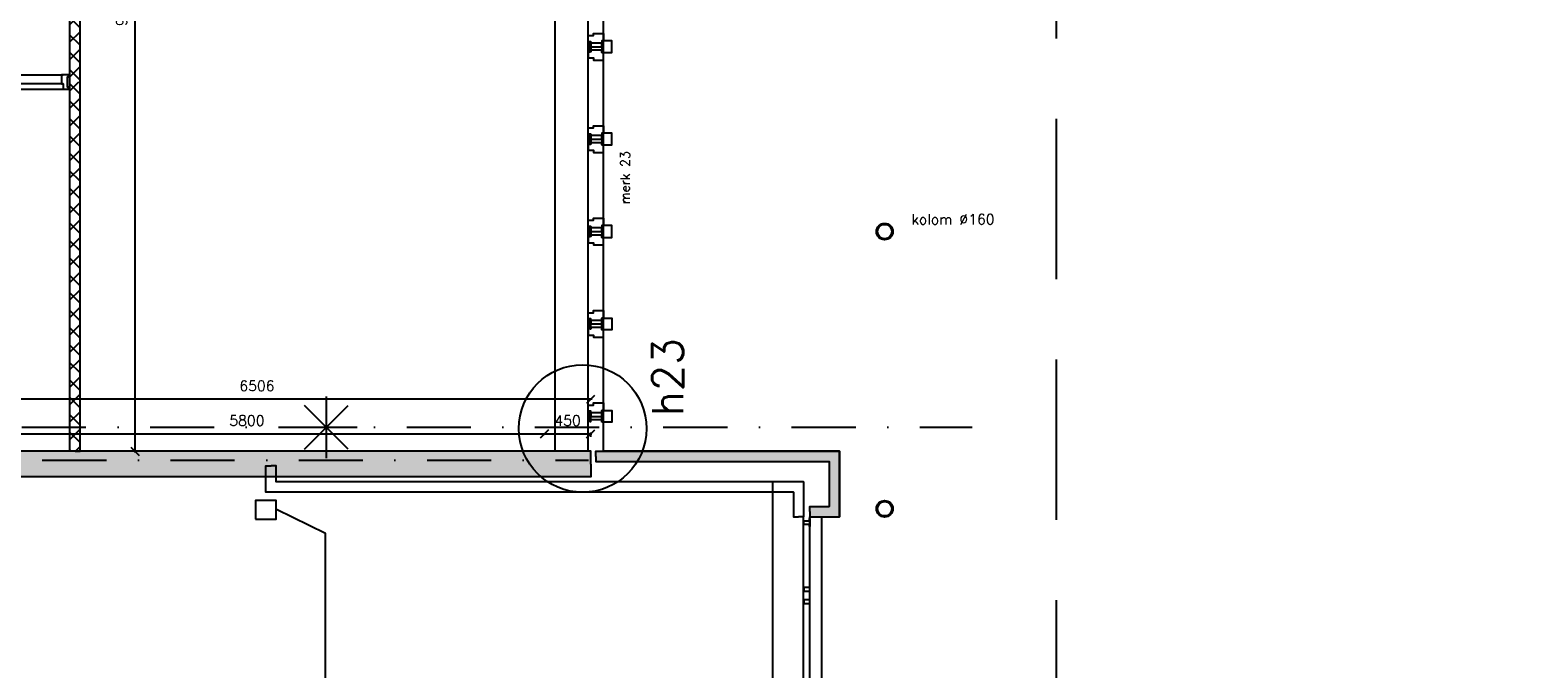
# Model space of a CAD drawing. Extents: x -84256 to 172857, y -58817 to 112048.
# Tile 54 of 90: x 40470 to 55162, y 54488 to 60708. Entities that reach past the tile are written whole.
import ezdxf

# ---------------------------------------------------------------- set-up
doc = ezdxf.new("R2010")
doc.units = 0
doc.header["$LTSCALE"] = 50
doc.header["$MEASUREMENT"] = 0
doc.header["$PDMODE"] = 3
doc.header["$PDSIZE"] = 0.001
for name, pattern in [('DASHDOT', [25, 12.5, -6.25, 0, -6.25]), ('DD1', [2.66667, 1.66667, -0.5, 0, -0.5]), ('HIDDEN', [9.375, 6.25, -3.125])]:
    doc.linetypes.add(name, pattern=pattern)
doc.layers.get('0').update_dxf_attribs({"linetype": 'CONTINUOUS'})
doc.layers.get('DEFPOINTS').update_dxf_attribs({"linetype": 'CONTINUOUS'})
for name, color, linetype in [('00', 7, 'CONTINUOUS'), ('1', 7, 'CONTINUOUS'), ('_BESTAAND_ONGEWIJZIGD', 8, 'CONTINUOUS'), ('_BRANDCOMPART', 6, 'DASHDOT'), ('_DETAILNUMMERS', 4, 'CONTINUOUS'), ('_DETAILNUMMERSTEKST', 4, 'CONTINUOUS'), ('A--01A1_ACEER', 1, 'CONTINUOUS'), ('A--A21--_F12--', 7, 'CONTINUOUS'), ('A--A21--_F123-', 9, 'CONTINUOUS'), ('A--A22--_F123-', 9, 'CONTINUOUS'), ('A--A42--_F-23-', 9, 'CONTINUOUS'), ('A--L21--', 3, 'CONTINUOUS'), ('A--L21--_F-2--', 7, 'CONTINUOUS'), ('A--L21--_F12--', 7, 'CONTINUOUS'), ('A--L21D2_BUITENWAND', 2, 'CONTINUOUS'), ('A--L22--_F-2--', 7, 'CONTINUOUS'), ('A--L22A2_BINNENWAND', 2, 'CONTINUOUS'), ('A--L28--', 7, 'CONTINUOUS'), ('A--L32--_F-23-', 2, 'CONTINUOUS'), ('A--L32--_F123-', 1, 'CONTINUOUS'), ('A--L42--', 7, 'CONTINUOUS'), ('A--L42--_F-23-', 7, 'CONTINUOUS'), ('A--L90--', 7, 'CONTINUOUS'), ('A--M$1A-_F123-', 1, 'CONTINUOUS'), ('A--T$1A-25_TEKST', 2, 'CONTINUOUS'), ('STRAMIEN', 1, 'DD1'), ('TEKST_KOZIJNMERK', 10, 'CONTINUOUS'), ('TEKSTKOZIJNMERK', 2, 'CONTINUOUS')]:
    doc.layers.add(name, color=color, linetype=linetype)
doc.layers.add('bruto vloeroppervlak', color=3, linetype='CONTINUOUS', plot=False)
doc.styles.add('ALFA-0_25', font='ROMANS')
doc.styles.add('B-01', font='SIMPLEX.SHX', dxfattribs={"width": 0.8, "height": 4.5})
doc.styles.add('HIEMSTRA', font='romans.shx')
doc.dimstyles.new('BEILEN', dxfattribs={"dimscale": 40, "dimtxt": 2.5, "dimasz": 2, "dimexe": 0.3, "dimexo": 0.3, "dimgap": 2, "dimtad": 1, "dimdec": 0, "dimzin": 0, "dimdsep": 46, "dimtxsty": 'HIEMSTRA', "dimblk1": 'OBLIQUE', "dimblk2": 'OBLIQUE', "dimsah": 1, "dimcen": -0.09, "dimdle": 0.3, "dimse1": 1, "dimclrd": 2, "dimclre": 2, "dimclrt": 3, "dimadec": 0, "dimazin": 0, "dimtfac": 1, "dimtdec": 4, "dimtofl": 0, "dimtmove": 2, "dimatfit": 3, "dimldrblk": 'OBLIQUE', "dimfxl": 1, "dimtvp": 625, "dimtolj": 1, "dimtzin": 0, "dimarcsym": 0})

# ---------------------------------------------------------------- blocks, each defined once
blk = doc.blocks.new('*U1213')
at = {"layer": 'A--L21--', "color": 8, "linetype": 'Continuous'}
for points in [[(50, 50), (50, 50), (50, -290), (0, -290)], [(-50, -50), (-50, -50), (-50, -290), (0, -290)]]:
    blk.add_lwpolyline(points, dxfattribs=at)
blk = doc.blocks.new('*U1212')
at = {"layer": 'A--L21--', "color": 8, "linetype": 'Continuous'}
for points in [[(50, 50), (50, 50), (-5090, 50), (-5090, 50)], [(-50, -50), (-50, -50), (-5190, -50), (-5190, -50)]]:
    blk.add_lwpolyline(points, dxfattribs=at)
blk = doc.blocks.new('6432')
at = {"layer": '1', "color": 1, "linetype": 'Continuous'}
blk.add_line((0, 0), (0, 80), dxfattribs=at)
at = {"layer": '_BESTAAND_ONGEWIJZIGD', "linetype": 'Continuous'}
blk.add_lwpolyline([(0, 80), (-4, 80), (-4, 58), (-57, 58), (-57, 22), (-4, 22), (-4, 0), (0, 0)], close=True, dxfattribs=at)
blk = doc.blocks.new('*U1210')
at = {"layer": 'A--L21--', "color": 8, "linetype": 'Continuous'}
for points in [[(-50, -50), (-50, -50), (-50, 206), (0, 206)], [(50, 50), (50, 50), (50, 206), (0, 206)]]:
    blk.add_lwpolyline(points, dxfattribs=at)
blk = doc.blocks.new('*U1140')
at = {"layer": 'A--A22--_F123-', "linetype": 'Continuous'}
h = blk.add_hatch(dxfattribs=at)
h.set_pattern_fill('ALFAKRS', color=256, scale=120, style=0)
h.set_pattern_definition([(45, (-40907.13, -60203.86), (-84.85281, 84.85281), []), (135, (-40907.13, -60203.86), (-84.85281, -84.85281), [])])
h.paths.add_polyline_path([(0, 0), (-50, 0), (-50, 1068), (0, 1068), (50, 1068), (50, 0)])
at = {"layer": 'A--L22--_F-2--', "color": 2, "linetype": 'Continuous'}
for points in [[(-50, 0), (-50, 0), (-50, 1068), (0, 1068)], [(50, 0), (50, 0), (50, 1068), (0, 1068)]]:
    blk.add_lwpolyline(points, dxfattribs=at)
blk = doc.blocks.new('*U1118')
at = {"layer": 'A--A21--_F123-', "color": 2}
for points in [[(0, 0), (0, 50), (2325, 0), (2375, 50)], [(2325, 0), (2275, -50), (0, 0), (0, -50)]]:
    blk.add_solid(points, dxfattribs=at)
at = {"layer": 'A--L21--_F-2--', "color": 3, "linetype": 'Continuous'}
for points in [[(0, 0), (0, 50), (2375, 50), (2375, 50)], [(0, 0), (0, -50), (2275, -50), (2275, -50)]]:
    blk.add_lwpolyline(points, dxfattribs=at)
blk = doc.blocks.new('*U1117')
at = {"layer": 'A--A21--_F123-', "color": 2}
for points in [[(0, 0), (0, 50), (240, 0), (190, 50)], [(240, 0), (290, -50), (0, 0), (0, -50)]]:
    blk.add_solid(points, dxfattribs=at)
at = {"layer": 'A--L21--_F-2--', "color": 3, "linetype": 'Continuous'}
for points in [[(0, 0), (0, 50), (190, 50), (190, 50)], [(0, 0), (0, -50), (290, -50), (290, -50)]]:
    blk.add_lwpolyline(points, dxfattribs=at)
blk = doc.blocks.new('*U1116')
at = {"layer": 'A--A21--_F123-', "color": 2}
for points in [[(0, -538), (-50, -488), (0, 0), (-50, -50)], [(0, 0), (50, 50), (0, -538), (50, -588)]]:
    blk.add_solid(points, dxfattribs=at)
at = {"layer": 'A--L21--_F-2--', "color": 3, "linetype": 'Continuous'}
for points in [[(50, 50), (50, 50), (50, -588), (50, -588)], [(-50, -50), (-50, -50), (-50, -488), (-50, -488)]]:
    blk.add_lwpolyline(points, dxfattribs=at)
blk = doc.blocks.new('*U1093')
at = {"layer": 'A--A21--_F123-', "linetype": 'Continuous'}
blk.add_hatch(color=256, dxfattribs=at).paths.add_polyline_path([(0, 0), (0, -125), (-6505, -125), (-6505, 0), (-6505, 125), (0, 125)])
at = {"layer": 'A--A21--_F12--', "color": 8}
for points in [[(-6505, 0), (-6505, 125), (0, 0), (0, 125)], [(0, 0), (0, -125), (-6505, 0), (-6505, -125)]]:
    blk.add_solid(points, dxfattribs=at)
at = {"layer": 'A--L21--_F12--', "color": 3, "linetype": 'Continuous'}
for points in [[(0, 0), (0, 125), (-6505, 125), (-6505, 0)], [(0, 0), (0, -125), (-6505, -125), (-6505, 0)]]:
    blk.add_lwpolyline(points, dxfattribs=at)
blk = doc.blocks.new('KOLOMSTAAL_160')
at = {"layer": 'A--01A1_ACEER', "linetype": 'Continuous'}
h = blk.add_hatch(color=256, dxfattribs=at)
edge = h.paths.add_edge_path()
edge.add_arc((-191476, 112325), 80, 0, 360)
edge = h.paths.add_edge_path(flags=16)
edge.add_arc((-191476, 112325), 70, 0, 360)
at = {"linetype": 'Continuous'}
for radius in [80, 70]:
    blk.add_circle((-191476, 112325), radius, dxfattribs=at)
blk = doc.blocks.new('*U1083')
at = {"layer": 'A--A22--_F123-', "linetype": 'Continuous'}
h = blk.add_hatch(dxfattribs=at)
h.set_pattern_fill('ALFAKRS', color=256, scale=120, style=0)
h.set_pattern_definition([(45, (-40907.13, -56606.86), (-84.85281, 84.85281), []), (135, (-40907.13, -56606.86), (-84.85281, -84.85281), [])])
h.paths.add_polyline_path([(0, 0), (-50, 0), (-50, 3597), (0, 3597), (50, 3597), (50, 0)])
at = {"layer": 'A--L22--_F-2--', "color": 2, "linetype": 'Continuous'}
for points in [[(0, 0), (-50, 0), (-50, 3597), (-50, 3597)], [(0, 0), (50, 0), (50, 3597), (50, 3597)]]:
    blk.add_lwpolyline(points, dxfattribs=at)
blk = doc.blocks.new('_OBLIQUE')
at = {"color": 0, "linetype": 'ByBlock'}
blk.add_line((-0.5, -0.5), (0.5, 0.5), dxfattribs=at)
blk = doc.blocks.new('*D200')
at = {"color": 2, "linetype": 'ByBlock', "transparency": 16777216}
for p, q in [((45470, 56776), (45944, 56776)), ((45932, 56748), (45932, 56788))]:
    blk.add_line(p, q, dxfattribs=at)
at = {"layer": 'DEFPOINTS', "color": 0, "linetype": 'ByBlock', "transparency": 16777216}
for p in [(45482, 56736), (45932, 56776), (45932, 56736)]:
    blk.add_point(p, dxfattribs=at)
at = {"color": 2, "linetype": 'ByBlock', "transparency": 16777216, "xscale": 80, "yscale": 80, "zscale": 80, "rotation": 180}
blk.add_blockref('_OBLIQUE', (45482, 56776), dxfattribs=at)
at = {"color": 2, "linetype": 'ByBlock', "transparency": 16777216, "xscale": 80, "yscale": 80, "zscale": 80}
blk.add_blockref('_OBLIQUE', (45932, 56776), dxfattribs=at)
at = {"color": 3, "linetype": 'ByBlock', "transparency": 16777216, "insert": (45707, 56906), "char_height": 100, "attachment_point": 5, "style": 'HIEMSTRA'}
blk.add_mtext('\\A1;450', dxfattribs=at)
blk = doc.blocks.new('*D201')
at = {"color": 2, "linetype": 'ByBlock', "transparency": 16777216}
for p, q in [((39670, 56776), (45494, 56776)), ((45482, 56765), (45482, 56764))]:
    blk.add_line(p, q, dxfattribs=at)
at = {"layer": 'DEFPOINTS', "color": 0, "linetype": 'ByBlock', "transparency": 16777216}
for p in [(39682, 56777), (45482, 56777), (45482, 56776)]:
    blk.add_point(p, dxfattribs=at)
at = {"color": 2, "linetype": 'ByBlock', "transparency": 16777216, "xscale": 80, "yscale": 80, "zscale": 80, "rotation": 180}
blk.add_blockref('_OBLIQUE', (39682, 56776), dxfattribs=at)
at = {"color": 2, "linetype": 'ByBlock', "transparency": 16777216, "xscale": 80, "yscale": 80, "zscale": 80}
blk.add_blockref('_OBLIQUE', (45482, 56776), dxfattribs=at)
at = {"color": 3, "linetype": 'ByBlock', "transparency": 16777216, "insert": (42582, 56906), "char_height": 100, "attachment_point": 5, "style": 'HIEMSTRA'}
blk.add_mtext('\\A1;5800', dxfattribs=at)
blk = doc.blocks.new('*D202')
at = {"color": 2, "linetype": 'ByBlock', "transparency": 16777216}
for p, q in [((45945, 57114), (39415, 57114)), ((39427, 57103), (39427, 57126))]:
    blk.add_line(p, q, dxfattribs=at)
at = {"layer": 'DEFPOINTS', "color": 0, "linetype": 'ByBlock', "transparency": 16777216}
for p in [(39427, 57114), (39427, 57091), (45933, 57091)]:
    blk.add_point(p, dxfattribs=at)
at = {"color": 2, "linetype": 'ByBlock', "transparency": 16777216, "xscale": 80, "yscale": 80, "zscale": 80, "rotation": 180}
blk.add_blockref('_OBLIQUE', (39427, 57114), dxfattribs=at)
at = {"color": 2, "linetype": 'ByBlock', "transparency": 16777216, "xscale": 80, "yscale": 80, "zscale": 80}
blk.add_blockref('_OBLIQUE', (45933, 57114), dxfattribs=at)
at = {"color": 3, "linetype": 'ByBlock', "transparency": 16777216, "insert": (42680, 57244), "char_height": 100, "attachment_point": 5, "style": 'HIEMSTRA'}
blk.add_mtext('\\A1;6506', dxfattribs=at)
blk = doc.blocks.new('*D274')
at = {"layer": 'A--M$1A-_F123-', "color": 2, "linetype": 'Continuous', "lineweight": -2, "transparency": 16777216}
blk.add_line((41491, 65665), (41491, 56595), dxfattribs=at)
at = {"layer": 'DEFPOINTS', "color": 0, "linetype": 'Continuous', "transparency": 16777216}
for p in [(41491, 65653), (41491, 56607), (41491, 56607)]:
    blk.add_point(p, dxfattribs=at)
at = {"layer": 'A--M$1A-_F123-', "color": 2, "linetype": 'Continuous', "lineweight": -2, "transparency": 16777216, "xscale": 80, "yscale": 80, "zscale": 80}
for p, rotation in [((41491, 65653), 90), ((41491, 56607), 270)]:
    blk.add_blockref('_OBLIQUE', p, dxfattribs=dict(at, rotation=rotation))
at = {"layer": 'A--M$1A-_F123-', "color": 3, "linetype": 'Continuous', "transparency": 16777216, "insert": (41361, 60917), "char_height": 100, "attachment_point": 5, "rotation": 90, "style": 'HIEMSTRA'}
blk.add_mtext('\\A1;9046', dxfattribs=at)
blk = doc.blocks.new('*U931')
at = {"layer": 'A--A42--_F-23-', "linetype": 'Continuous'}
h = blk.add_hatch(dxfattribs=at)
h.set_pattern_fill('ALFALINE', color=256, scale=40, style=0)
h.set_pattern_definition([(45, (-45927.092, -59695.783), (-28.284271, 28.284271), [])])
h.paths.add_polyline_path([(0, 0), (5, 0), (5, -98), (0, -98), (-5, -98), (-5, 0)])
at = {"layer": 'A--L42--_F-23-', "color": 2, "linetype": 'Continuous'}
for points in [[(0, 0), (-5, 0), (-5, -98), (0, -98)], [(0, 0), (5, 0), (5, -98), (0, -98)]]:
    blk.add_lwpolyline(points, dxfattribs=at)
blk = doc.blocks.new('*U930')
at = {"layer": 'A--A42--_F-23-', "linetype": 'Continuous'}
h = blk.add_hatch(dxfattribs=at)
h.set_pattern_fill('ALFALINE', color=256, scale=40, style=0)
h.set_pattern_definition([(45, (-45927.092, -60595.783), (-28.284271, 28.284271), [])])
h.paths.add_polyline_path([(0, 0), (5, 0), (5, -98), (0, -98), (-5, -98), (-5, 0)])
at = {"layer": 'A--L42--_F-23-', "color": 2, "linetype": 'Continuous'}
for points in [[(0, 0), (-5, 0), (-5, -98), (0, -98)], [(0, 0), (5, 0), (5, -98), (0, -98)]]:
    blk.add_lwpolyline(points, dxfattribs=at)
blk = doc.blocks.new('*U929')
at = {"layer": 'A--A42--_F-23-', "linetype": 'Continuous'}
h = blk.add_hatch(dxfattribs=at)
h.set_pattern_fill('ALFALINE', color=256, scale=40, style=0)
h.set_pattern_definition([(45, (-45927.092, -58795.783), (-28.284271, 28.284271), [])])
h.paths.add_polyline_path([(0, 0), (5, 0), (5, -98), (0, -98), (-5, -98), (-5, 0)])
at = {"layer": 'A--L42--_F-23-', "color": 2, "linetype": 'Continuous'}
for points in [[(0, 0), (-5, 0), (-5, -98), (0, -98)], [(0, 0), (5, 0), (5, -98), (0, -98)]]:
    blk.add_lwpolyline(points, dxfattribs=at)
blk = doc.blocks.new('*U928')
at = {"layer": 'A--A42--_F-23-', "linetype": 'Continuous'}
h = blk.add_hatch(dxfattribs=at)
h.set_pattern_fill('ALFALINE', color=256, scale=40, style=0)
h.set_pattern_definition([(45, (-45927.092, -57797.933), (-28.284271, 28.284271), [])])
h.paths.add_polyline_path([(0, 0), (-5, 0), (-5, 98), (0, 98), (5, 98), (5, 0)])
at = {"layer": 'A--L42--_F-23-', "color": 2, "linetype": 'Continuous'}
for points in [[(0, 0), (-5, 0), (-5, 98), (0, 98)], [(0, 0), (5, 0), (5, 98), (0, 98)]]:
    blk.add_lwpolyline(points, dxfattribs=at)
blk = doc.blocks.new('*U927')
at = {"layer": 'A--A42--_F-23-', "linetype": 'Continuous'}
h = blk.add_hatch(dxfattribs=at)
h.set_pattern_fill('ALFALINE', color=256, scale=40, style=0)
h.set_pattern_definition([(45, (-45927.092, -56897.933), (-28.284271, 28.284271), [])])
h.paths.add_polyline_path([(0, 0), (-5, 0), (-5, 98), (0, 98), (5, 98), (5, 0)])
at = {"layer": 'A--L42--_F-23-', "color": 2, "linetype": 'Continuous'}
for points in [[(0, 0), (-5, 0), (-5, 98), (0, 98)], [(0, 0), (5, 0), (5, 98), (0, 98)]]:
    blk.add_lwpolyline(points, dxfattribs=at)
blk = doc.blocks.new('fijn_schuurwerk')
at = {"layer": '00', "color": 4}
for p, q in [((-0.000025, 300), (-0.000025, -300)), ((-212.132075, 212.132), (212.132025, -212.132)), ((-212.131875, -212.132), (212.132025, 212.13215)), ((-299.999975, 0), (299.999975, 0))]:
    blk.add_line(p, q, dxfattribs=at)

msp = doc.modelspace()

# ---------------------------------------------------------------- linework, layer by layer
at = {"layer": '_BESTAAND_ONGEWIJZIGD'}
for p, q in [((48007.3, 48132.5), (48007.3, 55968.5)), ((48067.3, 48121.2), (48067.3, 55968.5)), ((48184.8, 53436.2), (48184.8, 55974.5)), ((48184.8, 53436.2), (48184.8, 55974.5))]:
    msp.add_line(p, q, dxfattribs=at)
at = {"layer": '_BRANDCOMPART'}
msp.add_line((40388.8, 56840.7), (49648.1, 56840.7), dxfattribs=at)
at = {"layer": '_DETAILNUMMERS'}
msp.add_circle((45854.4, 56828), 621.2, dxfattribs=at)
at = {"layer": 'A--01A1_ACEER', "linetype": 'Continuous'}
for p, q in [((45907, 56606.9), (45907, 68777.9)), ((46057, 56606.9), (46057, 68672.9))]:
    msp.add_line(p, q, dxfattribs=at)
at = {"layer": 'A--L21--'}
msp.add_line((47707.3, 45146.9), (47707.3, 56308.9), dxfattribs=at)
at = {"layer": 'A--L21--', "color": 1, "linetype": 'HIDDEN', "ltscale": 5}
msp.add_lwpolyline([(41433.5, 92734.3), (50467, 90313.8), (50467, 45692.5)], dxfattribs=at)
at = {"layer": 'A--L21--'}
msp.add_lwpolyline([(42667, 55946.9), (42867, 55946.9), (42867, 56127.5), (42667, 56127.5)], close=True, dxfattribs=at)
at = {"layer": 'A--L21D2_BUITENWAND'}
msp.add_line((45582, 66654), (45582, 56606.9), dxfattribs=at)
at = {"layer": 'A--L22A2_BINNENWAND'}
for points in [[(45907, 60655.8), (45958, 60655.8), (45958, 60676.8), (46057, 60676.8), (46057, 60603.9), (46042, 60603.9), (46042, 60581.8), (45932, 60581.8), (45932, 60595.8), (45907, 60595.8)], [(46042, 60546.9), (46042, 60581.8), (45932, 60581.8), (45932, 60546.8)], [(46042, 60546.9), (46042, 60511.9), (45932, 60511.9), (45932, 60546.8)], [(46042, 60603.9), (46042, 60489.9), (46088.8, 60489.9), (46137, 60489.9), (46137, 60530.9), (46137, 60603.9), (46042, 60603.9)], [(45907, 60437.9), (45958, 60437.9), (45958, 60416.9), (46057, 60416.9), (46057, 60489.9), (46042, 60489.9), (46042, 60511.9), (45932, 60511.9), (45932, 60497.9), (45907, 60497.9)], [(45907, 59755.8), (45958, 59755.8), (45958, 59776.8), (46057, 59776.8), (46057, 59703.9), (46042, 59703.9), (46042, 59681.8), (45932, 59681.8), (45932, 59695.8), (45907, 59695.8)], [(46042, 59646.9), (46042, 59681.8), (45932, 59681.8), (45932, 59646.8)], [(46042, 59703.9), (46042, 59589.9), (46088.8, 59589.9), (46137, 59589.9), (46137, 59630.9), (46137, 59703.9), (46042, 59703.9)], [(45907, 59537.9), (45958, 59537.9), (45958, 59516.9), (46057, 59516.9), (46057, 59589.9), (46042, 59589.9), (46042, 59611.9), (45932, 59611.9), (45932, 59597.9), (45907, 59597.9)], [(46042, 59646.9), (46042, 59611.9), (45932, 59611.9), (45932, 59646.8)], [(45907, 58855.8), (45958, 58855.8), (45958, 58876.8), (46057, 58876.8), (46057, 58803.9), (46042, 58803.9), (46042, 58781.8), (45932, 58781.8), (45932, 58795.8), (45907, 58795.8)], [(46042, 58746.9), (46042, 58781.8), (45932, 58781.8), (45932, 58746.8)], [(46042, 58803.9), (46042, 58689.9), (46088.8, 58689.9), (46137, 58689.9), (46137, 58730.9), (46137, 58803.9), (46042, 58803.9)], [(45907, 58637.9), (45958, 58637.9), (45958, 58616.9), (46057, 58616.9), (46057, 58689.9), (46042, 58689.9), (46042, 58711.9), (45932, 58711.9), (45932, 58697.9), (45907, 58697.9)], [(46042, 58746.9), (46042, 58711.9), (45932, 58711.9), (45932, 58746.8)], [(45907, 57955.8), (45958, 57955.8), (45958, 57976.8), (46057, 57976.8), (46057, 57903.9), (46042, 57903.9), (46042, 57881.8), (45932, 57881.8), (45932, 57895.8), (45907, 57895.8)], [(46042, 57789.9), (46042, 57903.9), (46088.8, 57903.9), (46137, 57903.8), (46137, 57862.9), (46137, 57789.8), (46042, 57789.9)], [(45907, 57737.9), (45958, 57737.9), (45958, 57716.9), (46057, 57716.9), (46057, 57789.9), (46042, 57789.9), (46042, 57811.9), (45932, 57811.9), (45932, 57797.9), (45907, 57797.9)], [(46042, 57846.9), (46042, 57881.8), (45932, 57881.8), (45932, 57846.9)], [(46042, 57846.9), (46042, 57811.9), (45932, 57811.9), (45932, 57846.9)], [(45907, 57055.8), (45958, 57055.8), (45958, 57076.8), (46057, 57076.8), (46057, 57003.9), (46042, 57003.9), (46042, 56981.8), (45932, 56981.8), (45932, 56995.8), (45907, 56995.8)], [(46042, 56946.9), (46042, 56981.8), (45932, 56981.8), (45932, 56946.9)], [(46042, 56946.9), (46042, 56911.9), (45932, 56911.9), (45932, 56946.9)], [(46042, 56889.9), (46042, 57003.9), (46088.8, 57003.9), (46137, 57003.8), (46137, 56962.9), (46137, 56889.8), (46042, 56889.9)]]:
    msp.add_lwpolyline(points, close=True, dxfattribs=at)
at = {"layer": 'A--L32--_F-23-', "color": 2, "linetype": 'Continuous'}
msp.add_lwpolyline([(40842.1, 60273.4), (40775.1, 60273.4), (40775.1, 60184.4), (40790.1, 60184.4), (40790.1, 60134.4), (40842.1, 60134.4), (40842.1, 60153.9), (40833.1, 60153.9), (40833.1, 60253.9), (40842.1, 60253.9)], close=True, dxfattribs=at)
at = {"layer": 'A--L32--_F123-', "color": 1}
for p, q in [((38863.5, 60273.4), (40790.1, 60273.4)), ((40291.7, 60134.4), (40805.1, 60134.4)), ((40790.1, 60184.4), (40354.4, 60184.4))]:
    msp.add_line(p, q, dxfattribs=at)
at = {"layer": 'bruto vloeroppervlak'}
msp.add_lwpolyline([(31620.2, 31982.1), (31840.9, 31982.1), (31840.9, 31967.1), (39307.3, 31967.1), (39307.3, 31822.5), (71357, 31822.5), (71357, 38067.5), (69007.3, 38067.5), (69007.3, 39621.9), (69177, 39621.9), (69177, 44220), (68747, 44220), (68747, 43947.5), (65957, 43947.5), (65957, 45670), (49002.3, 45670), (49002.3, 45495), (48184.8, 45495), (48184.8, 55968.9), (48357.3, 55968.9), (48357.3, 56606.9), (46057, 56606.9), (46057, 68672.9)], dxfattribs=at)
at = {"layer": 'STRAMIEN', "color": 4, "linetype": 'DASHDOT'}
msp.add_line((36837, 56518.9), (45912, 56518.9), dxfattribs=at)
at = {"layer": 'TEKST_KOZIJNMERK'}
for p in [(42870.5, 56041.4), (43346.7, 42880.4)]:
    msp.add_line(p, (43346.7, 55807.9), dxfattribs=at)

# ---------------------------------------------------------------- block references
at = {"layer": 'A--L21--', "linetype": 'Continuous'}
for name, p in [('*U1140', (40907.1, 60203.9)), ('*U1083', (40907.1, 56606.9)), ('*U1093', (45932, 56481.9)), ('*U1210', (42817, 56258.9)), ('*U1212', (47957, 56258.9)), ('*U1213', (47957, 56258.9)), ('6432', (48067.3, 55222.5)), ('6432', (48067.3, 55102.5))]:
    msp.add_blockref(name, p, dxfattribs=at)
at = {"layer": 'A--L21--'}
for name, p in [('*U1118', (45982.2, 56556.9)), ('*U1116', (48307.3, 56556.9)), ('*U1117', (48067.3, 56018.9))]:
    msp.add_blockref(name, p, dxfattribs=at)
at = {"layer": 'A--L21--', "linetype": 'Continuous', "xscale": -1, "rotation": 180}
msp.add_blockref('6432', (48067.3, 55952.5), dxfattribs=at)
at = {"layer": 'A--L28--', "linetype": 'Continuous'}
for p in [(240272.6, -53578.6), (240272.8, -56278.6)]:
    msp.add_blockref('KOLOMSTAAL_160', p, dxfattribs=at)
at = {"layer": 'A--L42--', "linetype": 'Continuous'}
for name, p in [('*U930', (45927.1, 60595.8)), ('*U931', (45927.1, 59695.8)), ('*U929', (45927.1, 58795.8)), ('*U928', (45927.1, 57797.9)), ('*U927', (45927.1, 56897.9))]:
    msp.add_blockref(name, p, dxfattribs=at)
at = {"layer": 'A--L90--', "rotation": 90}
msp.add_blockref('fijn_schuurwerk', (43357, 56840.7), dxfattribs=at)

# ---------------------------------------------------------------- texts
at = {"layer": '_DETAILNUMMERSTEKST', "style": 'ALFA-0_25'}
msp.add_text('h23', height=300, rotation=90, dxfattribs=at).set_placement((46832.6, 56947.8))
at = {"layer": 'A--T$1A-25_TEKST', "style": 'B-01'}
msp.add_text('kolom %%c160', height=100, dxfattribs=at).set_placement((49058, 58815.9))
at = {"layer": 'TEKSTKOZIJNMERK', "style": 'B-01'}
msp.add_text('merk 23', height=90, rotation=89.92267, dxfattribs=at).set_placement((46312.6, 59012.9))

# ---------------------------------------------------------------- dimensions: what is measured, and where the dimension line sits
at = {"layer": 'A--M$1A-_F123-', "linetype": 'Continuous'}
dim = msp.add_linear_dim(base=(41491.3, 56606.9), p1=(41491.3, 65652.9), p2=(41491.3, 56606.9), angle=90, dimstyle='BEILEN', override={"dimse1": 1}, dxfattribs=at)
dim.commit()
dim.dimension.update_dxf_attribs({"geometry": '*D274', "text_midpoint": (41361.3, 60916.7), "dimtype": 160})
for base, p1, p2, picture, middle in [((39427, 57114.4), (45933, 57091.1), (39427, 57091.1), '*D202', (42680, 57244.4)), ((45482, 56775.9), (39682, 56776.9), (45482, 56776.9), '*D201', (42582, 56905.9)), ((45932, 56775.9), (45482, 56736.4), (45932, 56736.4), '*D200', (45707, 56905.9))]:
    dim = msp.add_linear_dim(base=base, p1=p1, p2=p2, dimstyle='BEILEN', dxfattribs=at)
    dim.commit()
    dim.dimension.update_dxf_attribs({"geometry": picture, "text_midpoint": middle})

doc.saveas('drawing.dxf')
